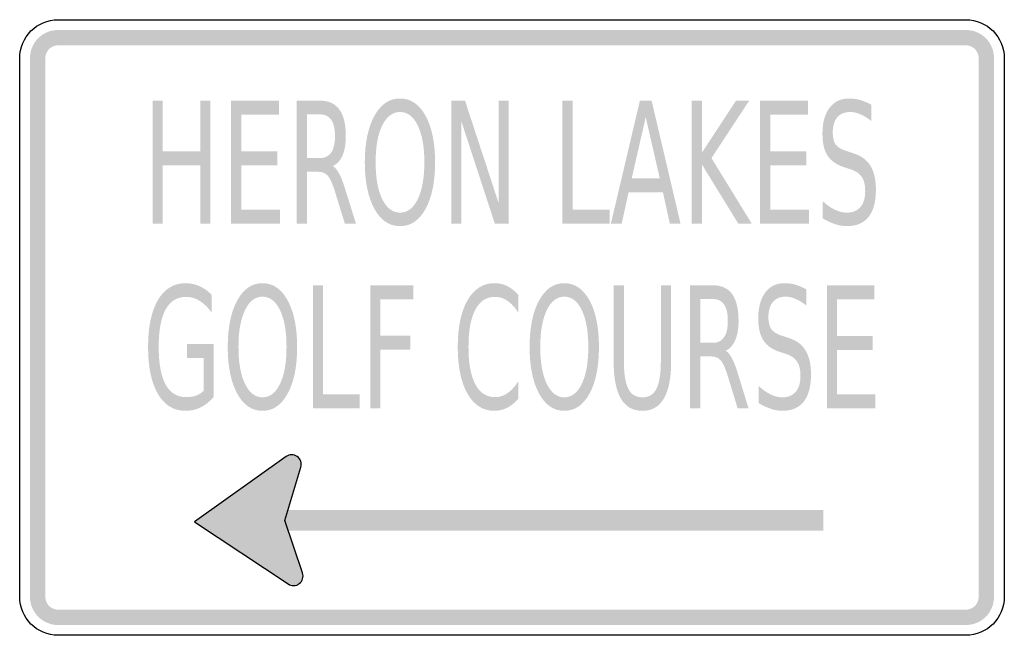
# Model space of a CAD drawing. Header units: inches. Extents: x -0.5 to 0.5, y -0.31 to 0.31.
import ezdxf

# ---------------------------------------------------------------- set-up
doc = ezdxf.new("R2010")
doc.units = ezdxf.units.IN
doc.header["$MEASUREMENT"] = 0

msp = doc.modelspace()

# ---------------------------------------------------------------- hatches: boundary and pattern name
for points in [[(-0.4609, 0.3021), (-0.4637, 0.3019), (-0.4665, 0.3015), (-0.4693, 0.3009), (-0.4719, 0.2999), (-0.4744, 0.2987), (-0.4769, 0.2973), (-0.4791, 0.2956), (-0.4812, 0.2937), (-0.4831, 0.2916), (-0.4848, 0.2894), (-0.4862, 0.2869), (-0.4874, 0.2844), (-0.4883, 0.2818), (-0.489, 0.279), (-0.4894, 0.2762), (-0.4896, 0.2734), (-0.474, 0.2734), (-0.4739, 0.2747), (-0.4737, 0.276), (-0.4734, 0.2772), (-0.473, 0.2784), (-0.4724, 0.2796), (-0.4718, 0.2807), (-0.471, 0.2817), (-0.4701, 0.2826), (-0.4692, 0.2835), (-0.4682, 0.2843), (-0.4671, 0.2849), (-0.4659, 0.2855), (-0.4647, 0.2859), (-0.4635, 0.2862), (-0.4622, 0.2864), (-0.4609, 0.2865), (-0.4609, 0.3021)], [(-0.4609, 0.2865), (0.4609, 0.2865), (0.4609, 0.3021), (-0.4609, 0.3021), (-0.4609, 0.2865)], [(0.4896, 0.2734), (0.4894, 0.2762), (0.489, 0.279), (0.4883, 0.2818), (0.4874, 0.2844), (0.4862, 0.2869), (0.4848, 0.2894), (0.4831, 0.2916), (0.4812, 0.2937), (0.4791, 0.2956), (0.4769, 0.2973), (0.4744, 0.2987), (0.4719, 0.2999), (0.4693, 0.3009), (0.4665, 0.3015), (0.4637, 0.3019), (0.4609, 0.3021), (0.4609, 0.2865), (0.4622, 0.2864), (0.4635, 0.2862), (0.4647, 0.2859), (0.4659, 0.2855), (0.4671, 0.2849), (0.4682, 0.2843), (0.4692, 0.2835), (0.4701, 0.2826), (0.471, 0.2817), (0.4718, 0.2807), (0.4724, 0.2796), (0.473, 0.2784), (0.4734, 0.2772), (0.4737, 0.276), (0.4739, 0.2747), (0.474, 0.2734), (0.4896, 0.2734)], [(-0.474, -0.2734), (-0.474, 0.2734), (-0.4896, 0.2734), (-0.4896, -0.2734), (-0.474, -0.2734)], [(0.474, 0.2734), (0.474, -0.2734), (0.4896, -0.2734), (0.4896, 0.2734), (0.474, 0.2734)], [(-0.3651, 0.2303), (-0.3547, 0.2303), (-0.3547, 0.179), (-0.3167, 0.179), (-0.3167, 0.2303), (-0.3063, 0.2303), (-0.3063, 0.1053), (-0.3167, 0.1053), (-0.3167, 0.1648), (-0.3547, 0.1648), (-0.3547, 0.1053), (-0.3651, 0.1053), (-0.3651, 0.2303)], [(-0.2855, 0.2303), (-0.2367, 0.2303), (-0.2367, 0.216), (-0.275, 0.216), (-0.275, 0.179), (-0.2382, 0.179), (-0.2382, 0.1648), (-0.275, 0.1648), (-0.275, 0.1195), (-0.2357, 0.1195), (-0.2357, 0.1053), (-0.2855, 0.1053), (-0.2855, 0.2303)], [(-0.0617, 0.2303), (-0.0477, 0.2303), (-0.0134, 0.1257), (-0.0134, 0.2303), (-0.0033, 0.2303), (-0.0033, 0.1053), (-0.0174, 0.1053), (-0.0516, 0.2099), (-0.0516, 0.1053), (-0.0617, 0.1053), (-0.0617, 0.2303)], [(0.0511, 0.2303), (0.0615, 0.2303), (0.0615, 0.1195), (0.0991, 0.1195), (0.0991, 0.1053), (0.0511, 0.1053), (0.0511, 0.2303)], [(0.1824, 0.2303), (0.1929, 0.2303), (0.1929, 0.1775), (0.2275, 0.2303), (0.2409, 0.2303), (0.2026, 0.172), (0.2436, 0.1053), (0.2299, 0.1053), (0.1929, 0.1655), (0.1929, 0.1053), (0.1824, 0.1053), (0.1824, 0.2303)], [(0.2518, 0.2303), (0.3006, 0.2303), (0.3006, 0.216), (0.2623, 0.216), (0.2623, 0.179), (0.299, 0.179), (0.299, 0.1648), (0.2623, 0.1648), (0.2623, 0.1195), (0.3016, 0.1195), (0.3016, 0.1053), (0.2518, 0.1053), (0.2518, 0.2303)], [(-0.2021, 0.0428), (-0.1918, 0.0428), (-0.1918, -0.068), (-0.1547, -0.068), (-0.1547, -0.0822), (-0.2021, -0.0822), (-0.2021, 0.0428)], [(-0.144, 0.0428), (-0.1002, 0.0428), (-0.1002, 0.0285), (-0.1336, 0.0285), (-0.1336, -0.0083), (-0.1034, -0.0083), (-0.1034, -0.0225), (-0.1336, -0.0225), (-0.1336, -0.0822), (-0.144, -0.0822), (-0.144, 0.0428)], [(0.3198, 0.0428), (0.3679, 0.0428), (0.3679, 0.0285), (0.3301, 0.0285), (0.3301, -0.0085), (0.3664, -0.0085), (0.3664, -0.0227), (0.3301, -0.0227), (0.3301, -0.068), (0.3689, -0.068), (0.3689, -0.0822), (0.3198, -0.0822), (0.3198, 0.0428)], [(-0.2148, -0.1427), (-0.2145, -0.1418), (-0.2143, -0.1409), (-0.2141, -0.14), (-0.2141, -0.1391), (-0.2141, -0.1382), (-0.2142, -0.1372), (-0.2144, -0.1363), (-0.2147, -0.1355), (-0.2151, -0.1346), (-0.2156, -0.1338), (-0.2161, -0.133), (-0.2167, -0.1323), (-0.2174, -0.1317), (-0.2181, -0.1311), (-0.2189, -0.1306), (-0.2197, -0.1302), (-0.2206, -0.1298), (-0.2214, -0.1295), (-0.2224, -0.1294), (-0.2233, -0.1293), (-0.2242, -0.1293), (-0.2251, -0.1293), (-0.2261, -0.1295), (-0.2269, -0.1298), (-0.2278, -0.1301), (-0.2286, -0.1305), (-0.2294, -0.131), (-0.2302, -0.1316), (-0.2308, -0.1322), (-0.2315, -0.1329), (-0.232, -0.1337), (-0.2325, -0.1345), (-0.2329, -0.1353), (-0.2238, -0.139), (-0.2148, -0.1427)], [(-0.3225, -0.1973), (-0.2273, -0.2604), (-0.2302, -0.1978), (-0.2295, -0.1311), (-0.3225, -0.1973)], [(-0.2295, -0.1311), (-0.2145, -0.1418), (-0.2302, -0.1974), (-0.2541, -0.1906), (-0.2295, -0.1311)], [(-0.2329, -0.1353), (-0.2332, -0.1362), (-0.2334, -0.1371), (-0.2336, -0.1381), (-0.2336, -0.139), (-0.2335, -0.14), (-0.2334, -0.141), (-0.2332, -0.1419), (-0.2328, -0.1428), (-0.2324, -0.1436), (-0.2319, -0.1445), (-0.2314, -0.1452), (-0.2307, -0.1459), (-0.23, -0.1466), (-0.2292, -0.1472), (-0.2284, -0.1476), (-0.2275, -0.148), (-0.2266, -0.1484), (-0.2257, -0.1486), (-0.2248, -0.1487), (-0.2238, -0.1488), (-0.2228, -0.1487), (-0.2219, -0.1486), (-0.221, -0.1483), (-0.2201, -0.148), (-0.2192, -0.1476), (-0.2184, -0.1471), (-0.2176, -0.1465), (-0.2169, -0.1459), (-0.2163, -0.1452), (-0.2157, -0.1444), (-0.2152, -0.1436), (-0.2148, -0.1427), (-0.2238, -0.139), (-0.2329, -0.1353)], [(-0.2307, -0.2062), (0.3163, -0.2062), (0.3163, -0.1854), (-0.2307, -0.1854), (-0.2307, -0.2062)], [(-0.2127, -0.2492), (-0.2299, -0.1981), (-0.2375, -0.1976), (-0.2302, -0.2301), (-0.2127, -0.2492)], [(-0.2273, -0.2604), (-0.2127, -0.2492), (-0.2206, -0.227), (-0.2317, -0.2272), (-0.2273, -0.2604)], [(-0.231, -0.2486), (-0.2313, -0.2495), (-0.2315, -0.2504), (-0.2317, -0.2514), (-0.2317, -0.2523), (-0.2317, -0.2533), (-0.2315, -0.2542), (-0.2313, -0.2551), (-0.231, -0.256), (-0.2305, -0.2569), (-0.23, -0.2577), (-0.2295, -0.2585), (-0.2288, -0.2592), (-0.2281, -0.2598), (-0.2273, -0.2604), (-0.2265, -0.2609), (-0.2257, -0.2613), (-0.2247, -0.2616), (-0.2238, -0.2619), (-0.2229, -0.262), (-0.2219, -0.262), (-0.221, -0.262), (-0.22, -0.2618), (-0.2191, -0.2616), (-0.2182, -0.2613), (-0.2173, -0.2609), (-0.2165, -0.2604), (-0.2157, -0.2598), (-0.215, -0.2592), (-0.2144, -0.2584), (-0.2138, -0.2577), (-0.2133, -0.2569), (-0.2129, -0.256), (-0.2219, -0.2523), (-0.231, -0.2486)], [(-0.2129, -0.256), (-0.2126, -0.2551), (-0.2124, -0.2541), (-0.2122, -0.2532), (-0.2122, -0.2522), (-0.2122, -0.2513), (-0.2124, -0.2503), (-0.2126, -0.2494), (-0.2129, -0.2485), (-0.2134, -0.2476), (-0.2138, -0.2468), (-0.2144, -0.2461), (-0.2151, -0.2453), (-0.2158, -0.2447), (-0.2166, -0.2441), (-0.2174, -0.2436), (-0.2182, -0.2432), (-0.2191, -0.2429), (-0.2201, -0.2427), (-0.221, -0.2426), (-0.222, -0.2425), (-0.2229, -0.2426), (-0.2239, -0.2427), (-0.2248, -0.2429), (-0.2257, -0.2433), (-0.2266, -0.2437), (-0.2274, -0.2442), (-0.2282, -0.2448), (-0.2289, -0.2454), (-0.2295, -0.2461), (-0.2301, -0.2469), (-0.2306, -0.2477), (-0.231, -0.2486), (-0.2219, -0.2523), (-0.2129, -0.256)], [(-0.4896, -0.2734), (-0.4895, -0.2761), (-0.4891, -0.2787), (-0.4885, -0.2813), (-0.4876, -0.2838), (-0.4866, -0.2862), (-0.4853, -0.2885), (-0.4838, -0.2907), (-0.4821, -0.2927), (-0.4802, -0.2946), (-0.4782, -0.2963), (-0.476, -0.2978), (-0.4737, -0.2991), (-0.4713, -0.3001), (-0.4688, -0.301), (-0.4662, -0.3016), (-0.4636, -0.302), (-0.4609, -0.3021), (-0.4609, -0.2865), (-0.4621, -0.2864), (-0.4633, -0.2862), (-0.4645, -0.286), (-0.4656, -0.2856), (-0.4667, -0.2851), (-0.4678, -0.2845), (-0.4688, -0.2838), (-0.4697, -0.2831), (-0.4706, -0.2822), (-0.4713, -0.2813), (-0.472, -0.2803), (-0.4726, -0.2792), (-0.4731, -0.2781), (-0.4735, -0.277), (-0.4737, -0.2758), (-0.4739, -0.2746), (-0.474, -0.2734), (-0.4896, -0.2734)], [(0.4609, -0.3021), (0.4637, -0.3019), (0.4665, -0.3015), (0.4693, -0.3008), (0.4719, -0.2999), (0.4744, -0.2987), (0.4769, -0.2973), (0.4791, -0.2956), (0.4812, -0.2937), (0.4831, -0.2916), (0.4848, -0.2894), (0.4862, -0.2869), (0.4874, -0.2844), (0.4883, -0.2818), (0.489, -0.279), (0.4894, -0.2762), (0.4896, -0.2734), (0.474, -0.2734), (0.4739, -0.2747), (0.4737, -0.276), (0.4734, -0.2772), (0.473, -0.2784), (0.4724, -0.2796), (0.4718, -0.2807), (0.471, -0.2817), (0.4701, -0.2826), (0.4692, -0.2835), (0.4682, -0.2843), (0.4671, -0.2849), (0.4659, -0.2855), (0.4647, -0.2859), (0.4635, -0.2862), (0.4622, -0.2864), (0.4609, -0.2865), (0.4609, -0.3021)], [(0.4609, -0.2865), (-0.4609, -0.2865), (-0.4609, -0.3021), (0.4609, -0.3021), (0.4609, -0.2865)]]:
    msp.add_hatch(color=7).paths.add_polyline_path(points)
h = msp.add_hatch(color=7)
edge = h.paths.add_edge_path()
edge.add_spline(control_points=[(-0.182, 0.1639), (-0.1797, 0.1627), (-0.1776, 0.16), (-0.1754, 0.156), (-0.1733, 0.152), (-0.1712, 0.1465), (-0.1691, 0.1394)], knot_values=[0, 0, 0, 0, 1, 1, 1, 2, 2, 2, 2], degree=3, periodic=0)
edge.add_line((-0.1691, 0.1394), (-0.1584, 0.1053))
edge.add_line((-0.1584, 0.1053), (-0.1697, 0.1053))
edge.add_line((-0.1697, 0.1053), (-0.1796, 0.1373))
edge.add_spline(control_points=[(-0.1796, 0.1373), (-0.1821, 0.1457), (-0.1846, 0.1513), (-0.187, 0.154), (-0.1894, 0.1567), (-0.1926, 0.1581), (-0.1968, 0.1581)], knot_values=[0, 0, 0, 0, 1, 1, 1, 2, 2, 2, 2], degree=3, periodic=0)
edge.add_line((-0.1968, 0.1581), (-0.2081, 0.1581))
edge.add_line((-0.2081, 0.1581), (-0.2081, 0.1053))
edge.add_line((-0.2081, 0.1053), (-0.2186, 0.1053))
edge.add_line((-0.2186, 0.1053), (-0.2186, 0.2303))
edge.add_line((-0.2186, 0.2303), (-0.195, 0.2303))
edge.add_spline(control_points=[(-0.195, 0.2303), (-0.1862, 0.2303), (-0.1796, 0.2273), (-0.1753, 0.2213), (-0.1709, 0.2153), (-0.1688, 0.2063), (-0.1688, 0.1943), (-0.1688, 0.1864), (-0.1699, 0.1799), (-0.1721, 0.1747), (-0.1744, 0.1695), (-0.1777, 0.1659), (-0.182, 0.1639)], knot_values=[0, 0, 0, 0, 1, 1, 1, 2, 2, 2, 3, 3, 3, 4, 4, 4, 4], degree=3, periodic=0)
edge = h.paths.add_edge_path(flags=0)
edge.add_line((-0.2081, 0.2164), (-0.2081, 0.172))
edge.add_line((-0.2081, 0.172), (-0.195, 0.172))
edge.add_spline(control_points=[(-0.195, 0.172), (-0.19, 0.172), (-0.1862, 0.1739), (-0.1836, 0.1777), (-0.181, 0.1814), (-0.1798, 0.187), (-0.1798, 0.1943), (-0.1798, 0.2016), (-0.181, 0.2071), (-0.1836, 0.2108), (-0.1862, 0.2145), (-0.19, 0.2164), (-0.195, 0.2164)], knot_values=[0, 0, 0, 0, 1, 1, 1, 2, 2, 2, 3, 3, 3, 4, 4, 4, 4], degree=3, periodic=0)
edge.add_line((-0.195, 0.2164), (-0.2081, 0.2164))
h = msp.add_hatch(color=7)
edge = h.paths.add_edge_path()
edge.add_spline(control_points=[(-0.1137, 0.2325), (-0.1029, 0.2325), (-0.0942, 0.2267), (-0.0878, 0.2149), (-0.0813, 0.2032), (-0.0781, 0.1874), (-0.0781, 0.1677), (-0.0781, 0.148), (-0.0813, 0.1322), (-0.0878, 0.1205), (-0.0942, 0.1087), (-0.1029, 0.1029), (-0.1137, 0.1029), (-0.1246, 0.1029), (-0.1332, 0.1087), (-0.1397, 0.1204), (-0.1462, 0.1322), (-0.1495, 0.1479), (-0.1495, 0.1677), (-0.1495, 0.1874), (-0.1462, 0.2032), (-0.1397, 0.2149), (-0.1332, 0.2267), (-0.1246, 0.2325), (-0.1137, 0.2325)], knot_values=[0, 0, 0, 0, 1, 1, 1, 2, 2, 2, 3, 3, 3, 4, 4, 4, 5, 5, 5, 6, 6, 6, 7, 7, 7, 8, 8, 8, 8], degree=3, periodic=0)
edge = h.paths.add_edge_path(flags=0)
edge.add_spline(control_points=[(-0.1137, 0.2188), (-0.1213, 0.2188), (-0.1273, 0.2142), (-0.1318, 0.2051), (-0.1363, 0.1959), (-0.1385, 0.1835), (-0.1385, 0.1677), (-0.1385, 0.1519), (-0.1363, 0.1395), (-0.1318, 0.1303), (-0.1273, 0.1212), (-0.1213, 0.1166), (-0.1137, 0.1166), (-0.1062, 0.1166), (-0.1001, 0.1212), (-0.0957, 0.1303), (-0.0913, 0.1395), (-0.089, 0.1519), (-0.089, 0.1677), (-0.089, 0.1835), (-0.0913, 0.1959), (-0.0957, 0.2051), (-0.1001, 0.2142), (-0.1062, 0.2188), (-0.1137, 0.2188)], knot_values=[0, 0, 0, 0, 1, 1, 1, 2, 2, 2, 3, 3, 3, 4, 4, 4, 5, 5, 5, 6, 6, 6, 7, 7, 7, 8, 8, 8, 8], degree=3, periodic=0)
h = msp.add_hatch(color=7)
h.paths.add_polyline_path([(0.1299, 0.2303), (0.1418, 0.2303), (0.1712, 0.1053), (0.1603, 0.1053), (0.1533, 0.1373), (0.1184, 0.1373), (0.1114, 0.1053), (0.1004, 0.1053), (0.1299, 0.2303)])
h.paths.add_polyline_path([(0.1358, 0.2136), (0.1216, 0.1514), (0.1501, 0.1514), (0.1358, 0.2136)], flags=0)
h = msp.add_hatch(color=7)
edge = h.paths.add_edge_path()
edge.add_line((0.3649, 0.2262), (0.3649, 0.2097))
edge.add_spline(control_points=[(0.3649, 0.2097), (0.361, 0.2128), (0.3573, 0.215), (0.3537, 0.2165), (0.3502, 0.2181), (0.3468, 0.2188), (0.3436, 0.2188), (0.3379, 0.2188), (0.3335, 0.217), (0.3304, 0.2135), (0.3273, 0.2099), (0.3258, 0.2048), (0.3258, 0.1982), (0.3258, 0.1927), (0.3268, 0.1885), (0.3288, 0.1857), (0.3309, 0.1829), (0.3348, 0.1806), (0.3405, 0.1789)], knot_values=[0, 0, 0, 0, 1, 1, 1, 2, 2, 2, 3, 3, 3, 4, 4, 4, 5, 5, 5, 6, 6, 6, 6], degree=3, periodic=0)
edge.add_line((0.3405, 0.1789), (0.3468, 0.1768))
edge.add_spline(control_points=[(0.3468, 0.1768), (0.3546, 0.1744), (0.3604, 0.1702), (0.3641, 0.1641), (0.3677, 0.158), (0.3696, 0.1499), (0.3696, 0.1398), (0.3696, 0.1277), (0.3671, 0.1185), (0.3621, 0.1122), (0.3571, 0.106), (0.3498, 0.1029), (0.3401, 0.1029), (0.3364, 0.1029), (0.3325, 0.1035), (0.3284, 0.1049), (0.3243, 0.1062), (0.32, 0.1082), (0.3156, 0.1108)], knot_values=[0, 0, 0, 0, 1, 1, 1, 2, 2, 2, 3, 3, 3, 4, 4, 4, 5, 5, 5, 6, 6, 6, 6], degree=3, periodic=0)
edge.add_line((0.3156, 0.1108), (0.3156, 0.1282))
edge.add_spline(control_points=[(0.3156, 0.1282), (0.3198, 0.1244), (0.324, 0.1215), (0.3281, 0.1195), (0.3321, 0.1176), (0.3361, 0.1166), (0.3401, 0.1166), (0.346, 0.1166), (0.3506, 0.1185), (0.3539, 0.1223), (0.3571, 0.1261), (0.3587, 0.1315), (0.3587, 0.1385), (0.3587, 0.1447), (0.3576, 0.1495), (0.3552, 0.1529), (0.3529, 0.1564), (0.3491, 0.159), (0.3437, 0.1607)], knot_values=[0, 0, 0, 0, 1, 1, 1, 2, 2, 2, 3, 3, 3, 4, 4, 4, 5, 5, 5, 6, 6, 6, 6], degree=3, periodic=0)
edge.add_line((0.3437, 0.1607), (0.3374, 0.1627))
edge.add_spline(control_points=[(0.3374, 0.1627), (0.3296, 0.1652), (0.324, 0.1692), (0.3205, 0.1745), (0.317, 0.1799), (0.3153, 0.1873), (0.3153, 0.1969), (0.3153, 0.2079), (0.3177, 0.2166), (0.3225, 0.223), (0.3273, 0.2294), (0.3339, 0.2325), (0.3424, 0.2325), (0.346, 0.2325), (0.3497, 0.232), (0.3535, 0.231), (0.3572, 0.2299), (0.361, 0.2283), (0.3649, 0.2262)], knot_values=[0, 0, 0, 0, 1, 1, 1, 2, 2, 2, 3, 3, 3, 4, 4, 4, 5, 5, 5, 6, 6, 6, 6], degree=3, periodic=0)
h = msp.add_hatch(color=7)
edge = h.paths.add_edge_path()
edge.add_line((-0.3133, -0.0644), (-0.3133, -0.0308))
edge.add_line((-0.3133, -0.0308), (-0.3302, -0.0308))
edge.add_line((-0.3302, -0.0308), (-0.3302, -0.0169))
edge.add_line((-0.3302, -0.0169), (-0.3031, -0.0169))
edge.add_line((-0.3031, -0.0169), (-0.3031, -0.0706))
edge.add_spline(control_points=[(-0.3031, -0.0706), (-0.3071, -0.0752), (-0.3115, -0.0787), (-0.3163, -0.0811), (-0.3211, -0.0835), (-0.3262, -0.0846), (-0.3316, -0.0846), (-0.3435, -0.0846), (-0.3529, -0.0789), (-0.3596, -0.0675), (-0.3663, -0.0561), (-0.3696, -0.0402), (-0.3696, -0.0198), (-0.3696, 0.0006), (-0.3663, 0.0165), (-0.3596, 0.0279), (-0.3529, 0.0393), (-0.3435, 0.045), (-0.3316, 0.045), (-0.3267, 0.045), (-0.322, 0.044), (-0.3175, 0.042), (-0.313, 0.04), (-0.3089, 0.0371), (-0.3051, 0.0332)], knot_values=[0, 0, 0, 0, 1, 1, 1, 2, 2, 2, 3, 3, 3, 4, 4, 4, 5, 5, 5, 6, 6, 6, 7, 7, 7, 8, 8, 8, 8], degree=3, periodic=0)
edge.add_line((-0.3051, 0.0332), (-0.3051, 0.0152))
edge.add_spline(control_points=[(-0.3051, 0.0152), (-0.3089, 0.0205), (-0.313, 0.0244), (-0.3173, 0.0271), (-0.3216, 0.0298), (-0.3261, 0.0311), (-0.3308, 0.0311), (-0.3401, 0.0311), (-0.3471, 0.0269), (-0.3518, 0.0183), (-0.3565, 0.0098), (-0.3588, -0.0029), (-0.3588, -0.0198), (-0.3588, -0.0367), (-0.3565, -0.0494), (-0.3518, -0.0579), (-0.3471, -0.0665), (-0.3401, -0.0707), (-0.3308, -0.0707), (-0.3271, -0.0707), (-0.3239, -0.0702), (-0.321, -0.0692), (-0.3182, -0.0682), (-0.3156, -0.0666), (-0.3133, -0.0644)], knot_values=[0, 0, 0, 0, 1, 1, 1, 2, 2, 2, 3, 3, 3, 4, 4, 4, 5, 5, 5, 6, 6, 6, 7, 7, 7, 8, 8, 8, 8], degree=3, periodic=0)
h = msp.add_hatch(color=7)
edge = h.paths.add_edge_path()
edge.add_spline(control_points=[(-0.2534, 0.045), (-0.2427, 0.045), (-0.2342, 0.0392), (-0.2278, 0.0274), (-0.2214, 0.0157), (-0.2182, -0.0001), (-0.2182, -0.0198), (-0.2182, -0.0395), (-0.2214, -0.0553), (-0.2278, -0.067), (-0.2342, -0.0788), (-0.2427, -0.0846), (-0.2534, -0.0846), (-0.2641, -0.0846), (-0.2727, -0.0788), (-0.2791, -0.0671), (-0.2855, -0.0553), (-0.2887, -0.0396), (-0.2887, -0.0198), (-0.2887, -0.0001), (-0.2855, 0.0157), (-0.2791, 0.0274), (-0.2727, 0.0392), (-0.2641, 0.045), (-0.2534, 0.045)], knot_values=[0, 0, 0, 0, 1, 1, 1, 2, 2, 2, 3, 3, 3, 4, 4, 4, 5, 5, 5, 6, 6, 6, 7, 7, 7, 8, 8, 8, 8], degree=3, periodic=0)
edge = h.paths.add_edge_path(flags=0)
edge.add_spline(control_points=[(-0.2534, 0.0313), (-0.2609, 0.0313), (-0.2668, 0.0267), (-0.2712, 0.0176), (-0.2756, 0.0084), (-0.2778, -0.004), (-0.2778, -0.0198), (-0.2778, -0.0356), (-0.2756, -0.048), (-0.2712, -0.0572), (-0.2668, -0.0663), (-0.2609, -0.0709), (-0.2534, -0.0709), (-0.2459, -0.0709), (-0.24, -0.0663), (-0.2356, -0.0572), (-0.2312, -0.048), (-0.229, -0.0356), (-0.229, -0.0198), (-0.229, -0.004), (-0.2312, 0.0084), (-0.2356, 0.0176), (-0.24, 0.0267), (-0.2459, 0.0313), (-0.2534, 0.0313)], knot_values=[0, 0, 0, 0, 1, 1, 1, 2, 2, 2, 3, 3, 3, 4, 4, 4, 5, 5, 5, 6, 6, 6, 7, 7, 7, 8, 8, 8, 8], degree=3, periodic=0)
h = msp.add_hatch(color=7)
edge = h.paths.add_edge_path()
edge.add_line((0.0063, 0.0332), (0.0063, 0.0153))
edge.add_spline(control_points=[(0.0063, 0.0153), (0.0028, 0.0206), (-0.0009, 0.0246), (-0.0048, 0.0272), (-0.0087, 0.0298), (-0.0129, 0.0311), (-0.0173, 0.0311), (-0.026, 0.0311), (-0.0327, 0.0268), (-0.0373, 0.018), (-0.0419, 0.0093), (-0.0442, -0.0033), (-0.0442, -0.0198), (-0.0442, -0.0363), (-0.0419, -0.0489), (-0.0373, -0.0576), (-0.0327, -0.0664), (-0.026, -0.0707), (-0.0173, -0.0707), (-0.0129, -0.0707), (-0.0087, -0.0694), (-0.0048, -0.0668), (-0.0009, -0.0642), (0.0028, -0.0602), (0.0063, -0.0549)], knot_values=[0, 0, 0, 0, 1, 1, 1, 2, 2, 2, 3, 3, 3, 4, 4, 4, 5, 5, 5, 6, 6, 6, 7, 7, 7, 8, 8, 8, 8], degree=3, periodic=0)
edge.add_line((0.0063, -0.0549), (0.0063, -0.0726))
edge.add_spline(control_points=[(0.0063, -0.0726), (0.0027, -0.0766), (-0.0011, -0.0796), (-0.0051, -0.0816), (-0.0092, -0.0836), (-0.0134, -0.0846), (-0.0179, -0.0846), (-0.0294, -0.0846), (-0.0385, -0.0789), (-0.0452, -0.0673), (-0.0518, -0.0557), (-0.0551, -0.0399), (-0.0551, -0.0198), (-0.0551, 0.0002), (-0.0518, 0.0161), (-0.0452, 0.0277), (-0.0385, 0.0392), (-0.0294, 0.045), (-0.0179, 0.045), (-0.0133, 0.045), (-0.0091, 0.0441), (-0.005, 0.0421), (-0.001, 0.0401), (0.0028, 0.0371), (0.0063, 0.0332)], knot_values=[0, 0, 0, 0, 1, 1, 1, 2, 2, 2, 3, 3, 3, 4, 4, 4, 5, 5, 5, 6, 6, 6, 7, 7, 7, 8, 8, 8, 8], degree=3, periodic=0)
h = msp.add_hatch(color=7)
edge = h.paths.add_edge_path()
edge.add_spline(control_points=[(0.0531, 0.045), (0.0638, 0.045), (0.0724, 0.0392), (0.0788, 0.0274), (0.0852, 0.0157), (0.0883, -0.0001), (0.0883, -0.0198), (0.0883, -0.0395), (0.0852, -0.0553), (0.0788, -0.067), (0.0724, -0.0788), (0.0638, -0.0846), (0.0531, -0.0846), (0.0424, -0.0846), (0.0339, -0.0788), (0.0275, -0.0671), (0.0211, -0.0553), (0.0179, -0.0396), (0.0179, -0.0198), (0.0179, -0.0001), (0.0211, 0.0157), (0.0275, 0.0274), (0.0339, 0.0392), (0.0424, 0.045), (0.0531, 0.045)], knot_values=[0, 0, 0, 0, 1, 1, 1, 2, 2, 2, 3, 3, 3, 4, 4, 4, 5, 5, 5, 6, 6, 6, 7, 7, 7, 8, 8, 8, 8], degree=3, periodic=0)
edge = h.paths.add_edge_path(flags=0)
edge.add_spline(control_points=[(0.0531, 0.0313), (0.0457, 0.0313), (0.0397, 0.0267), (0.0353, 0.0176), (0.0309, 0.0084), (0.0287, -0.004), (0.0287, -0.0198), (0.0287, -0.0356), (0.0309, -0.048), (0.0353, -0.0572), (0.0397, -0.0663), (0.0457, -0.0709), (0.0531, -0.0709), (0.0606, -0.0709), (0.0666, -0.0663), (0.0709, -0.0572), (0.0753, -0.048), (0.0775, -0.0356), (0.0775, -0.0198), (0.0775, -0.004), (0.0753, 0.0084), (0.0709, 0.0176), (0.0666, 0.0267), (0.0606, 0.0313), (0.0531, 0.0313)], knot_values=[0, 0, 0, 0, 1, 1, 1, 2, 2, 2, 3, 3, 3, 4, 4, 4, 5, 5, 5, 6, 6, 6, 7, 7, 7, 8, 8, 8, 8], degree=3, periodic=0)
h = msp.add_hatch(color=7)
edge = h.paths.add_edge_path()
edge.add_line((0.1033, 0.0428), (0.1136, 0.0428))
edge.add_line((0.1136, 0.0428), (0.1136, -0.0332))
edge.add_spline(control_points=[(0.1136, -0.0332), (0.1136, -0.0466), (0.1151, -0.0562), (0.1181, -0.0621), (0.121, -0.068), (0.1258, -0.0709), (0.1324, -0.0709), (0.1391, -0.0709), (0.1438, -0.068), (0.1468, -0.0621), (0.1497, -0.0562), (0.1512, -0.0466), (0.1512, -0.0332)], knot_values=[0, 0, 0, 0, 1, 1, 1, 2, 2, 2, 3, 3, 3, 4, 4, 4, 4], degree=3, periodic=0)
edge.add_line((0.1512, -0.0332), (0.1512, 0.0428))
edge.add_line((0.1512, 0.0428), (0.1616, 0.0428))
edge.add_line((0.1616, 0.0428), (0.1616, -0.0353))
edge.add_spline(control_points=[(0.1616, -0.0353), (0.1616, -0.0515), (0.1591, -0.0639), (0.1542, -0.0722), (0.1493, -0.0805), (0.142, -0.0846), (0.1324, -0.0846), (0.1228, -0.0846), (0.1155, -0.0805), (0.1106, -0.0722), (0.1057, -0.0639), (0.1033, -0.0515), (0.1033, -0.0353)], knot_values=[0, 0, 0, 0, 1, 1, 1, 2, 2, 2, 3, 3, 3, 4, 4, 4, 4], degree=3, periodic=0)
edge.add_line((0.1033, -0.0353), (0.1033, 0.0428))
h = msp.add_hatch(color=7)
edge = h.paths.add_edge_path()
edge.add_spline(control_points=[(0.217, -0.0236), (0.2193, -0.0248), (0.2214, -0.0275), (0.2235, -0.0315), (0.2256, -0.0355), (0.2277, -0.041), (0.2298, -0.0481)], knot_values=[0, 0, 0, 0, 1, 1, 1, 2, 2, 2, 2], degree=3, periodic=0)
edge.add_line((0.2298, -0.0481), (0.2403, -0.0822))
edge.add_line((0.2403, -0.0822), (0.2292, -0.0822))
edge.add_line((0.2292, -0.0822), (0.2194, -0.0502))
edge.add_spline(control_points=[(0.2194, -0.0502), (0.2169, -0.0418), (0.2145, -0.0362), (0.2121, -0.0335), (0.2098, -0.0308), (0.2065, -0.0294), (0.2025, -0.0294)], knot_values=[0, 0, 0, 0, 1, 1, 1, 2, 2, 2, 2], degree=3, periodic=0)
edge.add_line((0.2025, -0.0294), (0.1912, -0.0294))
edge.add_line((0.1912, -0.0294), (0.1912, -0.0822))
edge.add_line((0.1912, -0.0822), (0.1809, -0.0822))
edge.add_line((0.1809, -0.0822), (0.1809, 0.0428))
edge.add_line((0.1809, 0.0428), (0.2042, 0.0428))
edge.add_spline(control_points=[(0.2042, 0.0428), (0.2129, 0.0428), (0.2194, 0.0398), (0.2237, 0.0338), (0.2279, 0.0278), (0.2301, 0.0188), (0.2301, 0.0068), (0.2301, -0.0011), (0.229, -0.0076), (0.2267, -0.0128), (0.2245, -0.018), (0.2213, -0.0216), (0.217, -0.0236)], knot_values=[0, 0, 0, 0, 1, 1, 1, 2, 2, 2, 3, 3, 3, 4, 4, 4, 4], degree=3, periodic=0)
edge = h.paths.add_edge_path(flags=0)
edge.add_line((0.1912, 0.0289), (0.1912, -0.0155))
edge.add_line((0.1912, -0.0155), (0.2042, -0.0155))
edge.add_spline(control_points=[(0.2042, -0.0155), (0.2091, -0.0155), (0.2129, -0.0136), (0.2154, -0.0098), (0.218, -0.0061), (0.2192, -0.0005), (0.2192, 0.0068), (0.2192, 0.0141), (0.218, 0.0196), (0.2154, 0.0233), (0.2129, 0.027), (0.2091, 0.0289), (0.2042, 0.0289)], knot_values=[0, 0, 0, 0, 1, 1, 1, 2, 2, 2, 3, 3, 3, 4, 4, 4, 4], degree=3, periodic=0)
edge.add_line((0.2042, 0.0289), (0.1912, 0.0289))
h = msp.add_hatch(color=7)
edge = h.paths.add_edge_path()
edge.add_line((0.2991, 0.0387), (0.2991, 0.0222))
edge.add_spline(control_points=[(0.2991, 0.0222), (0.2952, 0.0253), (0.2915, 0.0275), (0.288, 0.029), (0.2846, 0.0306), (0.2812, 0.0313), (0.278, 0.0313), (0.2724, 0.0313), (0.268, 0.0295), (0.265, 0.026), (0.262, 0.0224), (0.2604, 0.0173), (0.2604, 0.0107), (0.2604, 0.0052), (0.2615, 0.001), (0.2635, -0.0018), (0.2655, -0.0046), (0.2693, -0.0069), (0.275, -0.0086)], knot_values=[0, 0, 0, 0, 1, 1, 1, 2, 2, 2, 3, 3, 3, 4, 4, 4, 5, 5, 5, 6, 6, 6, 6], degree=3, periodic=0)
edge.add_line((0.275, -0.0086), (0.2812, -0.0107))
edge.add_spline(control_points=[(0.2812, -0.0107), (0.2889, -0.0131), (0.2946, -0.0173), (0.2982, -0.0234), (0.3019, -0.0295), (0.3037, -0.0376), (0.3037, -0.0477), (0.3037, -0.0598), (0.3012, -0.069), (0.2963, -0.0753), (0.2914, -0.0815), (0.2841, -0.0846), (0.2746, -0.0846), (0.2709, -0.0846), (0.2671, -0.084), (0.263, -0.0826), (0.259, -0.0813), (0.2548, -0.0793), (0.2504, -0.0767)], knot_values=[0, 0, 0, 0, 1, 1, 1, 2, 2, 2, 3, 3, 3, 4, 4, 4, 5, 5, 5, 6, 6, 6, 6], degree=3, periodic=0)
edge.add_line((0.2504, -0.0767), (0.2504, -0.0593))
edge.add_spline(control_points=[(0.2504, -0.0593), (0.2546, -0.0631), (0.2587, -0.066), (0.2627, -0.068), (0.2667, -0.0699), (0.2707, -0.0709), (0.2746, -0.0709), (0.2804, -0.0709), (0.285, -0.069), (0.2882, -0.0652), (0.2914, -0.0614), (0.293, -0.056), (0.293, -0.049), (0.293, -0.0428), (0.2918, -0.038), (0.2895, -0.0346), (0.2872, -0.0311), (0.2834, -0.0285), (0.2782, -0.0268)], knot_values=[0, 0, 0, 0, 1, 1, 1, 2, 2, 2, 3, 3, 3, 4, 4, 4, 5, 5, 5, 6, 6, 6, 6], degree=3, periodic=0)
edge.add_line((0.2782, -0.0268), (0.272, -0.0248))
edge.add_spline(control_points=[(0.272, -0.0248), (0.2642, -0.0223), (0.2587, -0.0183), (0.2553, -0.013), (0.2518, -0.0076), (0.2501, -0.0002), (0.2501, 0.0094), (0.2501, 0.0204), (0.2525, 0.0291), (0.2572, 0.0355), (0.262, 0.0419), (0.2685, 0.045), (0.2768, 0.045), (0.2804, 0.045), (0.2841, 0.0445), (0.2878, 0.0435), (0.2915, 0.0424), (0.2952, 0.0408), (0.2991, 0.0387)], knot_values=[0, 0, 0, 0, 1, 1, 1, 2, 2, 2, 3, 3, 3, 4, 4, 4, 5, 5, 5, 6, 6, 6, 6], degree=3, periodic=0)

# ---------------------------------------------------------------- linework, layer by layer
at = {"color": 7}
for points in [[(-0.4609, 0.3125), (0.4609, 0.3125)], [(-0.5, -0.2734), (-0.5, 0.2734)], [(0.5, 0.2734), (0.5, -0.2734)], [(-0.2295, -0.1311), (-0.3225, -0.1973), (-0.2273, -0.2604)], [(-0.2127, -0.2492), (-0.2307, -0.1958), (-0.2145, -0.1418)], [(0.4609, -0.3125), (-0.4609, -0.3125)]]:
    msp.add_lwpolyline(points, dxfattribs=at)
for points in [[(-0.5, 0.2734), (-0.5, 0.295), (-0.4825, 0.3125), (-0.4609, 0.3125)], [(0.4609, 0.3125), (0.4825, 0.3125), (0.5, 0.295), (0.5, 0.2734)], [(-0.4609, -0.3125), (-0.4825, -0.3125), (-0.5, -0.295), (-0.5, -0.2734)], [(0.5, -0.2734), (0.5, -0.295), (0.4825, -0.3125), (0.4609, -0.3125)]]:
    msp.add_open_spline(points, degree=3, dxfattribs=at)
for points in [[(-0.2145, -0.1418), (-0.2133, -0.1378), (-0.2147, -0.1335), (-0.2181, -0.1311), (-0.2215, -0.1286), (-0.2261, -0.1286), (-0.2295, -0.1311)], [(-0.2273, -0.2604), (-0.2239, -0.2627), (-0.2193, -0.2626), (-0.216, -0.26), (-0.2127, -0.2575), (-0.2114, -0.2531), (-0.2127, -0.2492)]]:
    msp.add_open_spline(points, degree=3, knots=[0, 0, 0, 0, 1, 1, 1, 2, 2, 2, 2], dxfattribs=at)

doc.saveas('drawing.dxf')
